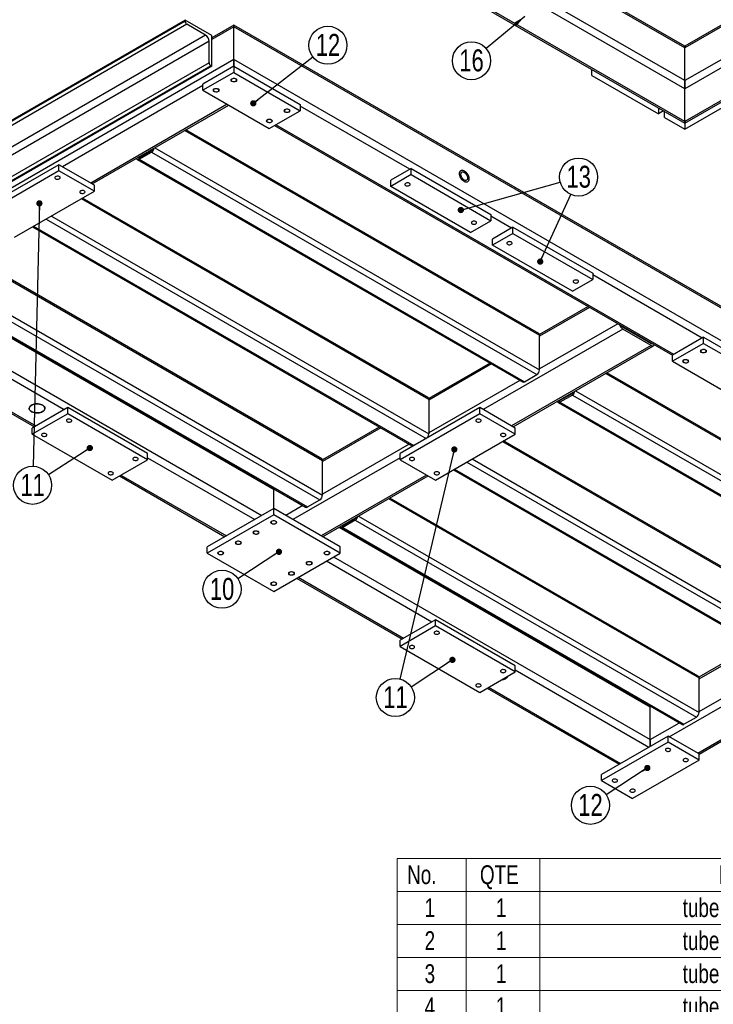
# Model space of a CAD drawing. Header units: millimetres. Extents: x 5 to 589, y 5 to 415.
# Tile 9 of 11: x 401 to 512, y 144 to 301. Entities that reach past the tile are written whole.
import ezdxf

# ---------------------------------------------------------------- set-up
doc = ezdxf.new("R2010")
doc.units = ezdxf.units.MM
doc.layers.add('NOTES', color=6, linetype='Continuous')
doc.layers.add('TRAIT-FINS', color=9, linetype='Continuous')
doc.layers.add('TRAIT-FORT', color=4, linetype='Continuous', lineweight=25)
doc.styles.add('SLDTEXTSTYLE0', font='TXT', dxfattribs={"width": 0.75})
doc.dimstyles.new('SLDDIMSTYLE2', dxfattribs={"dimtxt": 0.18, "dimasz": 1, "dimexe": 0, "dimexo": 0.0625, "dimgap": 0, "dimtad": 0, "dimtih": 1, "dimtoh": 1, "dimdec": 0, "dimrnd": 1e-09, "dimzin": 0, "dimdsep": 46, "dimtxsty": 'Standard', "dimblk1": 'DOT', "dimblk2": 'DOT', "dimsah": 1, "dimcen": 0.09, "dimadec": 0, "dimazin": 0, "dimtfac": 1, "dimtdec": 0, "dimtofl": 0, "dimtmove": 0, "dimatfit": 3, "dimldrblk": 'DOT', "dimfxl": 1, "dimfrac": 2, "dimtolj": 1, "dimtzin": 0, "dimarcsym": 0})
doc.dimstyles.new('SLDDIMSTYLE3', dxfattribs={"dimtxt": 0.18, "dimasz": 2, "dimexe": 0, "dimexo": 0.0625, "dimgap": 0, "dimtad": 0, "dimtih": 1, "dimtoh": 1, "dimdec": 0, "dimrnd": 1e-09, "dimzin": 0, "dimdsep": 46, "dimtxsty": 'Standard', "dimsah": 1, "dimcen": 0.09, "dimadec": 0, "dimazin": 0, "dimtfac": 2, "dimtdec": 0, "dimtofl": 0, "dimtmove": 0, "dimatfit": 3, "dimfxl": 1, "dimfrac": 2, "dimtolj": 1, "dimtzin": 0, "dimarcsym": 0})

# ---------------------------------------------------------------- blocks, each defined once
blk = doc.blocks.new('SW_TABLEANNOTATION_0')
at = {"color": 0, "linetype": 'Continuous', "lineweight": 18}
for p, q in [((0, 0), (0, -92.6)), ((122.75, 0), (0, 0)), ((11, 0), (11, -5.27)), ((22.78, 0), (22.78, -5.27)), ((104.98, 0), (104.98, -5.27)), ((122.75, -92.6), (122.75, 0)), ((0, -5.27), (122.75, -5.27)), ((11, -5.27), (11, -92.6)), ((22.78, -5.27), (22.78, -92.6)), ((104.98, -5.27), (104.98, -92.6)), ((0, -10.53), (122.75, -10.53)), ((0, -15.8), (122.75, -15.8)), ((0, -21.07), (122.75, -21.07)), ((0, -26.33), (122.75, -26.33)), ((0, -31.6), (122.75, -31.6)), ((0, -37.48), (122.75, -37.48)), ((0, -43.36), (122.75, -43.36)), ((0, -49.24), (122.75, -49.24)), ((0, -55.12), (122.75, -55.12)), ((0, -60.39), (122.75, -60.39)), ((0, -65.65), (122.75, -65.65)), ((0, -70.92), (122.75, -70.92)), ((0, -76.19), (122.75, -76.19)), ((0, -81.45), (122.75, -81.45)), ((0, -86.72), (122.75, -86.72)), ((0, -92.6), (122.75, -92.6))]:
    blk.add_line(p, q, dxfattribs=at)
at = {"color": 0, "linetype": 'Continuous', "lineweight": 18, "char_height": 3, "attachment_point": 1, "style": 'SLDTEXTSTYLE0'}
for s, insert in [('No.', (1.6, -1.08)), ('QTE', (13.22, -1.08)), ('DESCRIPTION', (51.33, -1.08)), ('LONG.', (107.43, -1.08)), ('tube carré 80x80x4', (45.59, -6.35)), ('1', (4.39, -6.35)), ('1', (15.78, -6.35)), ('1880', (109.43, -6.35)), ('2', (4.39, -11.61)), ('1', (15.78, -11.61)), ('tube carré 80x80x4', (45.59, -11.61)), ('1880', (109.43, -11.61)), ('3', (4.39, -16.88)), ('1', (15.78, -16.88)), ('tube carré 80x80x4', (45.59, -16.88)), ('940', (110.54, -16.88)), ('tube carré 80x80x4', (45.59, -22.15)), ('4', (4.39, -22.15)), ('1', (15.78, -22.15)), ('940', (110.54, -22.15)), ('5', (4.39, -27.41)), ('1', (15.78, -27.41)), ('tube carré 80x80x4', (45.59, -27.41)), ('780', (110.54, -27.41)), ('6', (4.39, -32.61)), ('3', (15.78, -32.61)), ('Tube rectangulaire 80X40X3', (36.97, -32.61)), ('870', (110.54, -32.61)), ('7', (4.39, -38.49)), ('3', (15.78, -38.49)), ('Tube rectangulaire 80X40X3', (36.97, -38.49)), ('770', (110.54, -38.49)), ('Cornière ailes égales  60X60X6', (34.59, -44.37)), ('8', (4.39, -44.37)), ('1', (15.78, -44.37)), ('1800', (109.43, -44.37)), ('9', (4.39, -50.25)), ('1', (15.78, -50.25)), ('Cornière ailes égales  60X60X6', (34.59, -50.25)), ('850', (110.54, -50.25)), ('10', (3.29, -56.2)), ('2', (15.78, -56.2)), ('Platine 150X150x12 Detail A', (37.51, -56.2)), ('Platine 180X80x12 Detail B', (38.95, -61.46)), ('11', (3.29, -61.46)), ('4', (15.78, -61.46)), ('12', (3.29, -66.73)), ('4', (15.78, -66.73)), ('Platine 150x70x12 Detail C', (38.74, -66.73)), ('13', (3.29, -72)), ('4', (15.78, -72)), ('Platine 180x46x12 Detail D', (38.87, -72)), ('Platine 85x46x12 Detail E', (40.4, -77.27)), ('14', (3.29, -77.27)), ('1', (15.78, -77.27)), ('15', (3.29, -82.53)), ('6', (15.78, -82.53)), ('Douille soudée M10 Detail F', (37.22, -82.53)), ('16', (3.29, -87.73)), ('4', (15.78, -87.73)), ('Tube 15x21 Lg:80', (47.6, -87.73))]:
    blk.add_mtext(s, dxfattribs=dict(at, insert=insert))
blk = doc.blocks.new('SW_NOTE_12')
at = {"layer": 'NOTES', "color": 0}
blk.add_circle((-2.34, -1.95), 3.04, dxfattribs=at)
at = {"layer": 'NOTES', "color": 0, "insert": (-2.33, -0.14), "char_height": 3.5, "attachment_point": 2, "style": 'SLDTEXTSTYLE0'}
blk.add_mtext('16', dxfattribs=at)
blk = doc.blocks.new('SW_NOTE_19')
at = {"layer": 'NOTES', "color": 0}
blk.add_circle((-2.55, -1.66), 3.04, dxfattribs=at)
at = {"layer": 'NOTES', "color": 0, "insert": (-2.54, 0.15), "char_height": 3.5, "attachment_point": 2, "style": 'SLDTEXTSTYLE0'}
blk.add_mtext('11', dxfattribs=at)
blk = doc.blocks.new('_Dot')
at = {"color": 0, "linetype": 'ByBlock', "lineweight": -2}
blk.add_line((-0.5, 0), (-1, 0), dxfattribs=at)
at = {"color": 0, "linetype": 'ByBlock', "const_width": 0.5}
blk.add_lwpolyline([(-0.25, 0, 1), (0.25, 0, 1)], format="xyb", close=True, dxfattribs=at)
blk = doc.blocks.new('SW_NOTE_20')
at = {"layer": 'NOTES', "color": 0}
blk.add_circle((-2.54, -1.67), 3.04, dxfattribs=at)
at = {"layer": 'NOTES', "color": 0, "insert": (-2.53, 0.14), "char_height": 3.5, "attachment_point": 2, "style": 'SLDTEXTSTYLE0'}
blk.add_mtext('10', dxfattribs=at)
blk = doc.blocks.new('SW_NOTE_21')
at = {"layer": 'NOTES', "color": 0}
blk.add_circle((-2.54, -1.67), 3.04, dxfattribs=at)
at = {"layer": 'NOTES', "color": 0, "insert": (-2.53, 0.14), "char_height": 3.5, "attachment_point": 2, "style": 'SLDTEXTSTYLE0'}
blk.add_mtext('11', dxfattribs=at)
blk = doc.blocks.new('SW_NOTE_22')
at = {"layer": 'NOTES', "color": 0}
blk.add_circle((-2.54, -1.67), 3.04, dxfattribs=at)
at = {"layer": 'NOTES', "color": 0, "insert": (-2.53, 0.14), "char_height": 3.5, "attachment_point": 2, "style": 'SLDTEXTSTYLE0'}
blk.add_mtext('12', dxfattribs=at)
blk = doc.blocks.new('SW_NOTE_26')
at = {"layer": 'NOTES', "color": 0}
blk.add_circle((1.26, 2.77), 3.04, dxfattribs=at)
at = {"layer": 'NOTES', "color": 0, "insert": (1.27, 4.58), "char_height": 3.5, "attachment_point": 2, "style": 'SLDTEXTSTYLE0'}
blk.add_mtext('13', dxfattribs=at)
blk = doc.blocks.new('SW_NOTE_27')
at = {"layer": 'NOTES', "color": 0}
blk.add_circle((2.4, 1.87), 3.04, dxfattribs=at)
at = {"layer": 'NOTES', "color": 0, "insert": (2.41, 3.68), "char_height": 3.5, "attachment_point": 2, "style": 'SLDTEXTSTYLE0'}
blk.add_mtext('12', dxfattribs=at)

msp = doc.modelspace()

# ---------------------------------------------------------------- linework, layer by layer
at = {"layer": 'TRAIT-FINS', "lineweight": 18, "flags": 128}
for points in [[(434.84, 291.03), (434.73, 291.12), (434.69, 291.24), (434.73, 291.35), (434.84, 291.44), (435, 291.5), (435.19, 291.52), (435.39, 291.5), (435.55, 291.44), (435.66, 291.35), (435.69, 291.24), (435.66, 291.12), (435.55, 291.03), (435.39, 290.97), (435.19, 290.95), (435, 290.97), (434.84, 291.03)], [(432.01, 289.4), (431.9, 289.49), (431.87, 289.6), (431.9, 289.71), (432.01, 289.81), (432.17, 289.87), (432.37, 289.89), (432.56, 289.87), (432.72, 289.81), (432.83, 289.71), (432.87, 289.6), (432.83, 289.49), (432.72, 289.4), (432.56, 289.34), (432.37, 289.31), (432.17, 289.34), (432.01, 289.4)], [(443.33, 286.13), (443.22, 286.23), (443.18, 286.34), (443.22, 286.45), (443.33, 286.54), (443.49, 286.6), (443.68, 286.63), (443.87, 286.6), (444.03, 286.54), (444.14, 286.45), (444.18, 286.34), (444.14, 286.23), (444.03, 286.13), (443.87, 286.07), (443.68, 286.05), (443.49, 286.07), (443.33, 286.13)], [(440.5, 284.5), (440.39, 284.59), (440.35, 284.7), (440.39, 284.81), (440.5, 284.91), (440.66, 284.97), (440.85, 284.99), (441.04, 284.97), (441.2, 284.91), (441.31, 284.81), (441.35, 284.7), (441.31, 284.59), (441.2, 284.5), (441.04, 284.44), (440.85, 284.42), (440.66, 284.44), (440.5, 284.5)], [(509.79, 247.76), (509.69, 247.86), (509.65, 247.97), (509.69, 248.08), (509.79, 248.17), (509.96, 248.23), (510.15, 248.25), (510.34, 248.23), (510.5, 248.17), (510.61, 248.08), (510.65, 247.97), (510.61, 247.86), (510.5, 247.76), (510.34, 247.7), (510.15, 247.68), (509.96, 247.7), (509.79, 247.76)], [(506.97, 246.13), (506.86, 246.22), (506.82, 246.33), (506.86, 246.44), (506.97, 246.54), (507.13, 246.6), (507.32, 246.62), (507.51, 246.6), (507.67, 246.54), (507.78, 246.44), (507.82, 246.33), (507.78, 246.22), (507.67, 246.13), (507.51, 246.07), (507.32, 246.04), (507.13, 246.07), (506.97, 246.13)], [(441.2, 220.41), (441.1, 220.51), (441.06, 220.62), (441.1, 220.73), (441.2, 220.82), (441.37, 220.88), (441.56, 220.9), (441.75, 220.88), (441.91, 220.82), (442.02, 220.73), (442.06, 220.62), (442.02, 220.51), (441.91, 220.41), (441.75, 220.35), (441.56, 220.33), (441.37, 220.35), (441.2, 220.41)], [(438.38, 218.78), (438.27, 218.87), (438.23, 218.98), (438.27, 219.09), (438.38, 219.19), (438.54, 219.25), (438.73, 219.27), (438.92, 219.25), (439.08, 219.19), (439.19, 219.09), (439.23, 218.98), (439.19, 218.87), (439.08, 218.78), (438.92, 218.72), (438.73, 218.69), (438.54, 218.72), (438.38, 218.78)], [(435.55, 217.15), (435.44, 217.24), (435.4, 217.35), (435.44, 217.46), (435.55, 217.55), (435.71, 217.62), (435.9, 217.64), (436.09, 217.62), (436.26, 217.55), (436.36, 217.46), (436.4, 217.35), (436.36, 217.24), (436.26, 217.15), (436.09, 217.08), (435.9, 217.06), (435.71, 217.08), (435.55, 217.15)], [(432.72, 215.51), (432.61, 215.61), (432.57, 215.72), (432.61, 215.83), (432.72, 215.92), (432.88, 215.98), (433.07, 216.01), (433.26, 215.98), (433.43, 215.92), (433.54, 215.83), (433.57, 215.72), (433.54, 215.61), (433.43, 215.51), (433.26, 215.45), (433.07, 215.43), (432.88, 215.45), (432.72, 215.51)], [(449.69, 215.51), (449.58, 215.61), (449.54, 215.72), (449.58, 215.83), (449.69, 215.92), (449.85, 215.98), (450.04, 216.01), (450.24, 215.98), (450.4, 215.92), (450.51, 215.83), (450.54, 215.72), (450.51, 215.61), (450.4, 215.51), (450.24, 215.45), (450.04, 215.43), (449.85, 215.45), (449.69, 215.51)], [(446.86, 213.88), (446.75, 213.97), (446.72, 214.08), (446.75, 214.2), (446.86, 214.29), (447.02, 214.35), (447.22, 214.37), (447.41, 214.35), (447.57, 214.29), (447.68, 214.2), (447.72, 214.08), (447.68, 213.97), (447.57, 213.88), (447.41, 213.82), (447.22, 213.8), (447.02, 213.82), (446.86, 213.88)], [(444.03, 212.25), (443.92, 212.34), (443.89, 212.45), (443.92, 212.56), (444.03, 212.66), (444.2, 212.72), (444.39, 212.74), (444.58, 212.72), (444.74, 212.66), (444.85, 212.56), (444.89, 212.45), (444.85, 212.34), (444.74, 212.25), (444.58, 212.19), (444.39, 212.16), (444.2, 212.19), (444.03, 212.25)], [(441.2, 210.61), (441.1, 210.71), (441.06, 210.82), (441.1, 210.93), (441.2, 211.02), (441.37, 211.09), (441.56, 211.11), (441.75, 211.09), (441.91, 211.02), (442.02, 210.93), (442.06, 210.82), (442.02, 210.71), (441.91, 210.61), (441.75, 210.55), (441.56, 210.53), (441.37, 210.55), (441.2, 210.61)]]:
    msp.add_lwpolyline(points, dxfattribs=at)
at = {"layer": 'TRAIT-FORT', "lineweight": 25}
for p, q in [((507.19, 289.83), (374.26, 366.58)), ((507.19, 291.14), (375.39, 367.23)), ((507.19, 296.36), (384.44, 367.23)), ((507.19, 296.64), (385.24, 367.04)), ((507.19, 284.61), (374.26, 361.35)), ((374.59, 360.89), (507.19, 284.34)), ((572.53, 328.86), (507.19, 291.14)), ((563.48, 328.86), (507.19, 296.36)), ((562.68, 328.67), (507.19, 296.64)), ((573.66, 328.2), (507.19, 289.83)), ((573.66, 322.98), (507.19, 284.61)), ((507.19, 284.34), (573.33, 322.52)), ((427.42, 300.79), (367.31, 266.09)), ((427.42, 300.63), (367.31, 265.93)), ((427.42, 300.63), (427.42, 300.79)), ((431.66, 298.34), (427.42, 300.79)), ((427.7, 300.14), (367.6, 265.44)), ((430.67, 298.42), (427.7, 300.14)), ((435.19, 300), (431.66, 297.96)), ((435.19, 299.73), (431.66, 297.69)), ((567.8, 223.45), (435.19, 300)), ((435.19, 299.73), (435.19, 300)), ((435.19, 300), (435.19, 299.73)), ((568.13, 222.98), (435.19, 299.73)), ((435.19, 294.5), (435.19, 299.73)), ((430.67, 298.42), (370.56, 263.72)), ((431.23, 297.44), (371.13, 262.74)), ((431.23, 294.01), (431.23, 297.44)), ((431.66, 293.44), (431.66, 298.34)), ((507.19, 296.36), (507.19, 296.64)), ((507.19, 296.64), (507.19, 296.36)), ((507.19, 291.14), (507.19, 296.36)), ((431.23, 294.01), (374.74, 261.4)), ((435.19, 294.5), (376.29, 260.5)), ((568.13, 217.76), (435.19, 294.5)), ((435.19, 293.44), (435.19, 294.5)), ((435.19, 294.5), (435.19, 293.44)), ((431.52, 293.52), (375.3, 261.07)), ((431.66, 293.44), (375.44, 260.99)), ((435.19, 293.44), (430.24, 290.58)), ((435.19, 292.46), (430.24, 289.6)), ((431.66, 293.44), (431.52, 293.52)), ((435.19, 293.44), (435.19, 292.46)), ((435.19, 293.44), (445.8, 287.32)), ((435.19, 292.46), (445.8, 286.34)), ((492.35, 291.95), (492.35, 292.91)), ((492.35, 291.95), (502.95, 285.83)), ((507.19, 289.83), (507.19, 291.14)), ((507.19, 291.14), (507.19, 289.83)), ((430.24, 290.34), (407.83, 277.4)), ((430.24, 289.6), (430.24, 290.58)), ((430.24, 289.6), (440.85, 283.48)), ((507.19, 284.61), (507.19, 289.83)), ((434.13, 287.36), (412.35, 274.78)), ((412.59, 274.65), (434.37, 287.22)), ((440.85, 283.48), (445.8, 286.34)), ((445.8, 287.32), (445.8, 286.34)), ((463.27, 276.99), (445.8, 287.07)), ((502.95, 286.79), (502.95, 285.83)), ((503.78, 286.31), (502.95, 285.83)), ((503.94, 285.26), (503.94, 286.21)), ((507.19, 283.38), (513.2, 286.85)), ((503.94, 285.26), (507.19, 283.38)), ((507.19, 284.34), (507.19, 284.61)), ((507.19, 284.61), (507.19, 284.34)), ((427.37, 283.18), (483.98, 250.5)), ((483.86, 250.77), (427.54, 283.28)), ((441.68, 283.96), (505.2, 247.29)), ((505.41, 247.44), (441.91, 284.09)), ((507.19, 284.34), (507.19, 283.38)), ((420.06, 278.83), (422.04, 279.97)), ((422.56, 280.41), (483.98, 244.95)), ((419.76, 278.55), (481.28, 243.04)), ((419.94, 278.89), (420.06, 278.83)), ((420.06, 278.58), (422.04, 279.72)), ((420.06, 278.58), (481.58, 243.07)), ((422.04, 279.72), (483.56, 244.21)), ((407.26, 277.72), (394.54, 270.38)), ((407.26, 276.74), (394.54, 269.4)), ((407.26, 276.74), (407.26, 277.72)), ((412.92, 274.46), (407.26, 277.72)), ((412.92, 273.48), (407.26, 276.74)), ((463.48, 277.11), (460.23, 275.23)), ((463.48, 276.13), (463.48, 277.11)), ((463.48, 277.11), (476.21, 269.76)), ((463.48, 276.13), (460.23, 274.25)), ((460.23, 274.25), (460.23, 275.23)), ((463.48, 276.13), (476.21, 268.78)), ((412.92, 273.48), (412.92, 274.46)), ((472.95, 266.91), (460.23, 274.25)), ((400.19, 266.13), (412.92, 273.48)), ((410.87, 272.3), (466.31, 240.29)), ((466.18, 240.57), (411.05, 272.4)), ((405.21, 269.03), (465.88, 234.01)), ((406.06, 269.52), (466.31, 234.74)), ((476.21, 269.76), (476.21, 268.78)), ((479.53, 267.6), (476.21, 269.52)), ((403.06, 267.78), (463.6, 232.83)), ((403.23, 267.89), (463.9, 232.86)), ((472.95, 266.91), (476.21, 268.78)), ((479.74, 267.72), (476.49, 265.85)), ((479.74, 266.74), (479.74, 267.72)), ((479.74, 267.72), (492.47, 260.38)), ((479.74, 266.74), (476.49, 264.87)), ((476.49, 264.87), (476.49, 265.85)), ((479.74, 266.74), (492.47, 259.4)), ((489.22, 257.52), (476.49, 264.87)), ((392.72, 263.18), (449.34, 230.5)), ((449.21, 230.77), (392.9, 263.28)), ((387.39, 259.72), (448.91, 224.21)), ((387.91, 260.4), (449.34, 224.94)), ((489.22, 257.52), (492.47, 259.4)), ((492.47, 260.38), (492.47, 259.4)), ((509.94, 250.05), (492.47, 260.13)), ((384.8, 258.61), (441.56, 225.84)), ((385.11, 258.55), (446.63, 223.04)), ((385.41, 258.58), (446.93, 223.07)), ((491.72, 255.07), (483.97, 250.6)), ((491.95, 254.93), (483.98, 250.33)), ((382.8, 253.23), (408.11, 238.62)), ((383.93, 253.88), (439.65, 221.72)), ((496.48, 252.32), (483.98, 245.11)), ((497.33, 251.83), (497.28, 251.8)), ((497.28, 251.8), (501.8, 249.19)), ((378.04, 250.48), (403.35, 235.87)), ((378.27, 250.62), (403.59, 236.01)), ((497.28, 251.48), (475, 238.62)), ((483.98, 244.95), (483.98, 250.5)), ((501.8, 248.86), (497.28, 251.48)), ((510.15, 250.17), (505.2, 247.31)), ((510.15, 249.19), (510.15, 250.17)), ((510.15, 250.17), (520.75, 244.05)), ((501.8, 248.86), (479.53, 236.01)), ((479.76, 235.87), (502.2, 248.82)), ((501.85, 249.22), (501.8, 249.19)), ((510.15, 249.19), (505.2, 246.33)), ((510.15, 249.19), (520.75, 243.07)), ((505.2, 246.33), (505.2, 247.31)), ((476.08, 246.04), (466.3, 240.39)), ((476.31, 245.91), (466.31, 240.13)), ((505.2, 246.33), (515.8, 240.21)), ((481.58, 243.07), (483.56, 244.21)), ((494.54, 244.4), (544.09, 215.8)), ((543.96, 216.07), (494.72, 244.5)), ((480.84, 243.29), (466.31, 234.9)), ((489.22, 241.19), (487.24, 240.05)), ((489.22, 240.94), (487.24, 239.8)), ((489.22, 240.94), (543.66, 209.51)), ((489.73, 241.63), (544.09, 210.25)), ((466.31, 240.29), (466.31, 234.74)), ((486.94, 239.77), (541.38, 208.34)), ((487.12, 240.12), (487.24, 240.05)), ((487.24, 239.8), (541.68, 208.37)), ((408.68, 238.94), (403.02, 235.68)), ((408.68, 237.96), (403.02, 234.7)), ((408.68, 237.96), (408.68, 238.94)), ((421.41, 231.6), (408.68, 238.94)), ((421.41, 230.62), (408.68, 237.96)), ((474.44, 238.94), (461.71, 231.6)), ((474.44, 237.96), (461.71, 230.62)), ((474.44, 237.96), (474.44, 238.94)), ((480.1, 235.68), (474.44, 238.94)), ((480.1, 234.7), (474.44, 237.96)), ((458.4, 235.84), (449.33, 230.6)), ((403.02, 234.7), (403.02, 235.68)), ((403.02, 234.7), (415.75, 227.35)), ((458.64, 235.7), (449.34, 230.33)), ((467.37, 227.35), (480.1, 234.7)), ((480.1, 234.7), (480.1, 235.68)), ((463.16, 233.09), (449.34, 225.11)), ((465.88, 234.01), (463.9, 232.86)), ((478.05, 233.52), (526.41, 205.6)), ((526.29, 205.87), (478.22, 233.62)), ((421.41, 230.62), (421.41, 231.6)), ((461.71, 230.62), (461.71, 231.6)), ((415.75, 227.35), (421.41, 230.62)), ((421.41, 230.94), (438.52, 221.07)), ((461.71, 230.94), (444.6, 221.07)), ((449.34, 224.94), (449.34, 230.5)), ((461.71, 230.62), (467.37, 227.35)), ((472.39, 230.25), (525.99, 199.31)), ((473.24, 230.74), (526.41, 200.04)), ((416.93, 228.03), (433.76, 218.32)), ((417.16, 228.17), (433.99, 218.45)), ((465.95, 228.17), (449.12, 218.45)), ((449.36, 218.32), (466.19, 228.03)), ((470.23, 229.01), (523.71, 198.14)), ((470.41, 229.11), (524.01, 198.16)), ((441.56, 225.84), (441.57, 225.96)), ((441.66, 225.9), (441.56, 225.84)), ((441.56, 222.82), (441.56, 225.84)), ((446.19, 223.29), (443.47, 221.72)), ((446.93, 223.07), (448.91, 224.21)), ((459.9, 224.4), (509.44, 195.8)), ((509.32, 196.07), (460.07, 224.5)), ((441.56, 222.82), (430.95, 216.7)), ((441.56, 221.84), (430.95, 215.72)), ((441.56, 221.84), (441.56, 222.82)), ((452.17, 216.7), (441.56, 222.82)), ((452.17, 215.72), (441.56, 221.84)), ((452.47, 220.11), (452.59, 220.04)), ((454.57, 221.19), (452.59, 220.04)), ((454.57, 220.94), (452.59, 219.8)), ((454.57, 220.94), (509.02, 189.51)), ((455.09, 221.62), (509.44, 190.25)), ((451.98, 219.83), (501.66, 191.14)), ((452.29, 219.77), (506.74, 188.34)), ((452.59, 219.8), (507.04, 188.37)), ((430.95, 215.72), (430.95, 216.7)), ((430.95, 215.72), (441.56, 209.59)), ((441.56, 209.59), (452.17, 215.72)), ((452.17, 215.72), (452.17, 216.7)), ((504.7, 186.37), (556.89, 216.49)), ((449.97, 214.45), (466.8, 204.74)), ((451.1, 215.11), (501.66, 185.92)), ((445.21, 211.7), (462.04, 201.99)), ((445.45, 211.84), (462.28, 202.12)), ((467.37, 205.06), (461.71, 201.8)), ((467.37, 204.08), (467.37, 205.06)), ((480.1, 197.72), (467.37, 205.06)), ((467.37, 204.08), (461.71, 200.82)), ((480.1, 196.74), (467.37, 204.08)), ((461.71, 200.82), (461.71, 201.8)), ((461.71, 200.82), (474.44, 193.47)), ((518.5, 201.14), (509.43, 195.9)), ((509.44, 195.63), (518.74, 201)), ((509.44, 190.41), (523.27, 198.39)), ((474.44, 193.47), (480.1, 196.74)), ((480.1, 196.74), (480.1, 197.72)), ((480.1, 197.06), (501.45, 184.73)), ((509.44, 190.25), (509.44, 195.8)), ((475.62, 194.15), (496.69, 181.99)), ((475.85, 194.29), (496.92, 182.12)), ((509.23, 183.76), (526.06, 193.47)), ((509.44, 183.61), (526.29, 193.34)), ((501.66, 191.14), (501.66, 191.27)), ((501.66, 191.27), (501.66, 191.14)), ((501.66, 191.14), (501.77, 191.21)), ((501.66, 185.92), (501.66, 191.14)), ((507.04, 188.37), (509.02, 189.51)), ((501.66, 185.92), (506.3, 188.59)), ((504.49, 186.49), (493.88, 180.37)), ((504.49, 185.51), (493.88, 179.39)), ((501.66, 184.86), (501.66, 185.92)), ((501.66, 185.92), (501.66, 184.86)), ((504.49, 185.51), (504.49, 186.49)), ((509.44, 183.63), (504.49, 186.49)), ((509.44, 182.65), (504.49, 185.51)), ((509.44, 182.65), (498.83, 176.53)), ((509.44, 182.65), (509.44, 183.63)), ((493.88, 179.39), (493.88, 180.37)), ((493.88, 179.39), (498.83, 176.53))]:
    msp.add_line(p, q, dxfattribs=at)
at = {"layer": 'TRAIT-FORT', "lineweight": 25, "flags": 128}
for points in [[(434.89, 291.06), (435, 291.02), (435.12, 290.99), (435.24, 290.99), (435.36, 291.01), (435.47, 291.05), (435.55, 291.1), (435.6, 291.17), (435.62, 291.24), (435.6, 291.32), (435.54, 291.38), (435.45, 291.43), (435.33, 291.47), (435.21, 291.48), (435.08, 291.47), (434.97, 291.44), (434.87, 291.4), (434.8, 291.33), (434.77, 291.26), (434.78, 291.19), (434.82, 291.12), (434.89, 291.06)], [(432.07, 289.43), (432.17, 289.39), (432.29, 289.36), (432.41, 289.36), (432.54, 289.38), (432.64, 289.42), (432.73, 289.47), (432.78, 289.54), (432.79, 289.61), (432.77, 289.68), (432.71, 289.75), (432.62, 289.8), (432.51, 289.83), (432.38, 289.85), (432.26, 289.84), (432.14, 289.81), (432.04, 289.76), (431.98, 289.7), (431.94, 289.63), (431.95, 289.56), (431.99, 289.49), (432.07, 289.43)], [(443.38, 286.16), (443.48, 286.12), (443.6, 286.1), (443.73, 286.09), (443.85, 286.11), (443.96, 286.15), (444.04, 286.21), (444.09, 286.27), (444.1, 286.35), (444.08, 286.42), (444.02, 286.48), (443.93, 286.53), (443.82, 286.57), (443.7, 286.58), (443.57, 286.57), (443.45, 286.54), (443.36, 286.5), (443.29, 286.43), (443.26, 286.36), (443.26, 286.29), (443.3, 286.22), (443.38, 286.16)], [(440.55, 284.53), (440.65, 284.49), (440.77, 284.46), (440.9, 284.46), (441.02, 284.48), (441.13, 284.52), (441.21, 284.57), (441.26, 284.64), (441.28, 284.71), (441.25, 284.78), (441.19, 284.85), (441.1, 284.9), (440.99, 284.94), (440.87, 284.95), (440.74, 284.94), (440.63, 284.91), (440.53, 284.86), (440.46, 284.8), (440.43, 284.73), (440.43, 284.66), (440.48, 284.59), (440.55, 284.53)], [(419.65, 278.72), (419.67, 278.66), (419.71, 278.6), (419.76, 278.55), (419.83, 278.53), (419.9, 278.52), (419.98, 278.54), (420.06, 278.58)], [(471.22, 276.32), (471.23, 276.47), (471.27, 276.6), (471.33, 276.7), (471.42, 276.78), (471.52, 276.83), (471.63, 276.85), (471.76, 276.83), (471.9, 276.78), (472.03, 276.7), (472.17, 276.59), (472.29, 276.46), (472.41, 276.31), (472.51, 276.15), (472.6, 275.97), (472.66, 275.8), (472.69, 275.62), (472.71, 275.46), (472.69, 275.31), (472.66, 275.18), (472.6, 275.07), (472.51, 274.99), (472.41, 274.94), (472.29, 274.93), (472.17, 274.95), (472.03, 274.99), (471.9, 275.07), (471.76, 275.18), (471.63, 275.31), (471.52, 275.46), (471.42, 275.63), (471.33, 275.8), (471.27, 275.98), (471.23, 276.15), (471.22, 276.32)], [(471.96, 276.74), (472.1, 276.65), (472.23, 276.53), (472.35, 276.39), (472.46, 276.23), (472.56, 276.06), (472.63, 275.89), (472.68, 275.71), (472.7, 275.54), (472.7, 275.38), (472.68, 275.24), (472.63, 275.12), (472.56, 275.03), (472.46, 274.97), (472.35, 274.93), (472.23, 274.93), (472.1, 274.97), (471.96, 275.03), (471.83, 275.12), (471.7, 275.24), (471.57, 275.38), (471.46, 275.54), (471.37, 275.71), (471.3, 275.89), (471.25, 276.06), (471.22, 276.24), (471.22, 276.39), (471.25, 276.53), (471.3, 276.65), (471.37, 276.75), (471.46, 276.81), (471.57, 276.84), (471.7, 276.84), (471.83, 276.81), (471.96, 276.74)], [(406.75, 275.82), (406.68, 275.76), (406.63, 275.69), (406.63, 275.61), (406.66, 275.54), (406.73, 275.48), (406.83, 275.43), (406.94, 275.4), (407.07, 275.4), (407.19, 275.41), (407.3, 275.44), (407.39, 275.5), (407.45, 275.56), (407.48, 275.63), (407.46, 275.71), (407.41, 275.77), (407.33, 275.83), (407.22, 275.87), (407.1, 275.89), (406.97, 275.88), (406.85, 275.86), (406.75, 275.82)], [(471.96, 276.5), (472.08, 276.42), (472.19, 276.31), (472.28, 276.19), (472.37, 276.05), (472.43, 275.9), (472.48, 275.76), (472.49, 275.61), (472.49, 275.49), (472.46, 275.38), (472.4, 275.29), (472.33, 275.23), (472.24, 275.2), (472.13, 275.21), (472.02, 275.25), (471.91, 275.31), (471.79, 275.4), (471.69, 275.52), (471.6, 275.65), (471.53, 275.8), (471.47, 275.95), (471.44, 276.09), (471.43, 276.23), (471.45, 276.35), (471.5, 276.44), (471.56, 276.52), (471.64, 276.56), (471.74, 276.57), (471.85, 276.55), (471.96, 276.5)], [(410.71, 273.53), (410.64, 273.47), (410.59, 273.4), (410.59, 273.33), (410.62, 273.26), (410.69, 273.2), (410.79, 273.15), (410.9, 273.12), (411.03, 273.11), (411.15, 273.12), (411.26, 273.16), (411.35, 273.21), (411.41, 273.27), (411.44, 273.35), (411.42, 273.42), (411.37, 273.49), (411.29, 273.54), (411.18, 273.58), (411.06, 273.6), (410.93, 273.6), (410.81, 273.57), (410.71, 273.53)], [(462.61, 274.41), (462.71, 274.36), (462.83, 274.34), (462.96, 274.34), (463.08, 274.36), (463.19, 274.39), (463.27, 274.45), (463.32, 274.52), (463.34, 274.59), (463.31, 274.66), (463.25, 274.73), (463.17, 274.78), (463.05, 274.81), (462.93, 274.83), (462.8, 274.82), (462.69, 274.79), (462.59, 274.74), (462.52, 274.68), (462.49, 274.61), (462.5, 274.53), (462.54, 274.47), (462.61, 274.41)], [(473.22, 268.28), (473.32, 268.24), (473.44, 268.22), (473.57, 268.21), (473.69, 268.23), (473.8, 268.27), (473.88, 268.33), (473.93, 268.39), (473.94, 268.47), (473.92, 268.54), (473.86, 268.6), (473.77, 268.65), (473.66, 268.69), (473.54, 268.7), (473.41, 268.69), (473.29, 268.67), (473.2, 268.62), (473.13, 268.56), (473.1, 268.48), (473.1, 268.41), (473.14, 268.34), (473.22, 268.28)], [(478.88, 265.02), (478.98, 264.97), (479.1, 264.95), (479.22, 264.95), (479.35, 264.97), (479.45, 265.01), (479.54, 265.06), (479.59, 265.13), (479.6, 265.2), (479.58, 265.27), (479.52, 265.34), (479.43, 265.39), (479.32, 265.42), (479.19, 265.44), (479.07, 265.43), (478.95, 265.4), (478.85, 265.35), (478.79, 265.29), (478.75, 265.22), (478.76, 265.15), (478.8, 265.08), (478.88, 265.02)], [(489.48, 258.9), (489.58, 258.85), (489.7, 258.83), (489.83, 258.82), (489.95, 258.84), (490.06, 258.88), (490.14, 258.94), (490.19, 259.01), (490.21, 259.08), (490.18, 259.15), (490.13, 259.21), (490.04, 259.27), (489.92, 259.3), (489.8, 259.31), (489.67, 259.31), (489.56, 259.28), (489.46, 259.23), (489.39, 259.17), (489.36, 259.1), (489.37, 259.02), (489.41, 258.95), (489.48, 258.9)], [(509.85, 247.79), (509.95, 247.75), (510.07, 247.72), (510.2, 247.72), (510.32, 247.74), (510.42, 247.78), (510.51, 247.83), (510.56, 247.9), (510.57, 247.97), (510.55, 248.05), (510.49, 248.11), (510.4, 248.16), (510.29, 248.2), (510.16, 248.21), (510.04, 248.2), (509.92, 248.17), (509.83, 248.13), (509.76, 248.06), (509.73, 247.99), (509.73, 247.92), (509.77, 247.85), (509.85, 247.79)], [(507.02, 246.16), (507.12, 246.12), (507.24, 246.09), (507.37, 246.09), (507.49, 246.11), (507.6, 246.15), (507.68, 246.2), (507.73, 246.27), (507.74, 246.34), (507.72, 246.41), (507.66, 246.48), (507.57, 246.53), (507.46, 246.56), (507.34, 246.58), (507.21, 246.57), (507.09, 246.54), (507, 246.49), (506.93, 246.43), (506.9, 246.36), (506.9, 246.29), (506.94, 246.22), (507.02, 246.16)], [(404.66, 238.3), (404.5, 238.22), (404.32, 238.16), (404.12, 238.12), (403.91, 238.09), (403.7, 238.09), (403.49, 238.11), (403.29, 238.15), (403.1, 238.2), (402.93, 238.28), (402.79, 238.37), (402.68, 238.47), (402.59, 238.59), (402.54, 238.7), (402.53, 238.83), (402.55, 238.95), (402.61, 239.07), (402.7, 239.18), (402.82, 239.28), (402.97, 239.36), (403.15, 239.43), (403.34, 239.49), (403.54, 239.52), (403.75, 239.53), (403.96, 239.52), (404.17, 239.5), (404.37, 239.45), (404.54, 239.38), (404.7, 239.3), (404.83, 239.2), (404.93, 239.09), (405, 238.98), (405.03, 238.86), (405.02, 238.73), (404.98, 238.61), (404.91, 238.5), (404.8, 238.39), (404.66, 238.3)], [(404.66, 238.3), (404.8, 238.39), (404.91, 238.5), (404.98, 238.61), (405.02, 238.73), (405.03, 238.86), (405, 238.98), (404.93, 239.09), (404.83, 239.2), (404.7, 239.3), (404.54, 239.38), (404.37, 239.45), (404.17, 239.5), (403.96, 239.52), (403.75, 239.53), (403.54, 239.52), (403.34, 239.49), (403.15, 239.43), (402.97, 239.36), (402.82, 239.28), (402.7, 239.18), (402.61, 239.07), (402.55, 238.95), (402.53, 238.83), (402.54, 238.7), (402.59, 238.59), (402.68, 238.47), (402.79, 238.37), (402.93, 238.28), (403.1, 238.2), (403.29, 238.15), (403.49, 238.11), (403.7, 238.09), (403.91, 238.09), (404.12, 238.12), (404.32, 238.16), (404.5, 238.22), (404.66, 238.3)], [(487.24, 239.8), (487.15, 239.76), (487.08, 239.75), (487, 239.75), (486.94, 239.77), (486.88, 239.82), (486.85, 239.88), (486.82, 239.95)], [(408.59, 236.69), (408.69, 236.65), (408.81, 236.62), (408.94, 236.62), (409.06, 236.64), (409.17, 236.68), (409.25, 236.73), (409.3, 236.8), (409.31, 236.87), (409.29, 236.94), (409.23, 237.01), (409.14, 237.06), (409.03, 237.09), (408.91, 237.11), (408.78, 237.1), (408.66, 237.07), (408.57, 237.02), (408.5, 236.96), (408.47, 236.89), (408.47, 236.82), (408.51, 236.75), (408.59, 236.69)], [(473.93, 237.04), (473.85, 236.98), (473.81, 236.91), (473.8, 236.83), (473.84, 236.76), (473.9, 236.7), (474, 236.65), (474.12, 236.63), (474.24, 236.62), (474.37, 236.63), (474.48, 236.66), (474.57, 236.72), (474.63, 236.78), (474.65, 236.85), (474.64, 236.93), (474.59, 236.99), (474.5, 237.05), (474.4, 237.09), (474.27, 237.11), (474.15, 237.1), (474.03, 237.08), (473.93, 237.04)], [(404.63, 234.4), (404.73, 234.36), (404.85, 234.34), (404.98, 234.33), (405.1, 234.35), (405.21, 234.39), (405.29, 234.45), (405.34, 234.51), (405.35, 234.59), (405.33, 234.66), (405.27, 234.72), (405.18, 234.77), (405.07, 234.81), (404.95, 234.82), (404.82, 234.81), (404.7, 234.78), (404.61, 234.74), (404.54, 234.67), (404.51, 234.6), (404.51, 234.53), (404.55, 234.46), (404.63, 234.4)], [(477.89, 234.75), (477.81, 234.69), (477.77, 234.62), (477.76, 234.55), (477.8, 234.48), (477.86, 234.42), (477.96, 234.37), (478.08, 234.34), (478.2, 234.33), (478.33, 234.34), (478.44, 234.38), (478.53, 234.43), (478.59, 234.5), (478.61, 234.57), (478.6, 234.64), (478.55, 234.71), (478.46, 234.76), (478.36, 234.8), (478.23, 234.82), (478.11, 234.82), (477.99, 234.79), (477.89, 234.75)], [(419.2, 230.57), (419.3, 230.52), (419.42, 230.5), (419.54, 230.5), (419.67, 230.51), (419.77, 230.55), (419.86, 230.61), (419.91, 230.68), (419.92, 230.75), (419.9, 230.82), (419.84, 230.88), (419.75, 230.94), (419.64, 230.97), (419.51, 230.98), (419.39, 230.98), (419.27, 230.95), (419.17, 230.9), (419.11, 230.84), (419.07, 230.77), (419.08, 230.69), (419.12, 230.62), (419.2, 230.57)], [(463.32, 230.91), (463.24, 230.85), (463.2, 230.78), (463.2, 230.71), (463.23, 230.64), (463.3, 230.58), (463.39, 230.53), (463.51, 230.5), (463.64, 230.49), (463.76, 230.51), (463.87, 230.54), (463.96, 230.59), (464.02, 230.66), (464.04, 230.73), (464.03, 230.8), (463.98, 230.87), (463.9, 230.93), (463.79, 230.96), (463.67, 230.98), (463.54, 230.98), (463.42, 230.96), (463.32, 230.91)], [(415.24, 228.28), (415.34, 228.24), (415.46, 228.21), (415.58, 228.21), (415.71, 228.23), (415.81, 228.27), (415.9, 228.32), (415.95, 228.39), (415.96, 228.46), (415.94, 228.53), (415.88, 228.6), (415.79, 228.65), (415.68, 228.68), (415.55, 228.7), (415.43, 228.69), (415.31, 228.66), (415.21, 228.61), (415.15, 228.55), (415.11, 228.48), (415.12, 228.41), (415.16, 228.34), (415.24, 228.28)], [(467.28, 228.63), (467.2, 228.57), (467.16, 228.5), (467.16, 228.43), (467.19, 228.36), (467.26, 228.29), (467.35, 228.25), (467.47, 228.22), (467.6, 228.21), (467.72, 228.22), (467.83, 228.26), (467.92, 228.31), (467.98, 228.37), (468, 228.44), (467.99, 228.52), (467.94, 228.58), (467.86, 228.64), (467.75, 228.68), (467.63, 228.7), (467.5, 228.69), (467.38, 228.67), (467.28, 228.63)], [(441.26, 220.44), (441.36, 220.4), (441.48, 220.37), (441.61, 220.37), (441.73, 220.39), (441.84, 220.43), (441.92, 220.49), (441.97, 220.55), (441.98, 220.63), (441.96, 220.7), (441.9, 220.76), (441.81, 220.81), (441.7, 220.85), (441.57, 220.86), (441.45, 220.85), (441.33, 220.82), (441.24, 220.78), (441.17, 220.71), (441.14, 220.64), (441.14, 220.57), (441.18, 220.5), (441.26, 220.44)], [(438.43, 218.81), (438.53, 218.77), (438.65, 218.74), (438.78, 218.74), (438.9, 218.76), (439.01, 218.8), (439.09, 218.85), (439.14, 218.92), (439.15, 218.99), (439.13, 219.06), (439.07, 219.13), (438.98, 219.18), (438.87, 219.21), (438.75, 219.23), (438.62, 219.22), (438.5, 219.19), (438.41, 219.14), (438.34, 219.08), (438.31, 219.01), (438.31, 218.94), (438.35, 218.87), (438.43, 218.81)], [(452.59, 219.8), (452.51, 219.76), (452.43, 219.74), (452.35, 219.75), (452.29, 219.77), (452.24, 219.81), (452.2, 219.88), (452.18, 219.94)], [(435.6, 217.18), (435.7, 217.13), (435.82, 217.11), (435.95, 217.11), (436.07, 217.13), (436.18, 217.16), (436.26, 217.22), (436.31, 217.29), (436.33, 217.36), (436.3, 217.43), (436.24, 217.5), (436.15, 217.55), (436.04, 217.58), (435.92, 217.6), (435.79, 217.59), (435.68, 217.56), (435.58, 217.51), (435.51, 217.45), (435.48, 217.38), (435.48, 217.3), (435.53, 217.24), (435.6, 217.18)], [(432.77, 215.54), (432.87, 215.5), (432.99, 215.48), (433.12, 215.47), (433.24, 215.49), (433.35, 215.53), (433.43, 215.59), (433.48, 215.65), (433.5, 215.73), (433.47, 215.8), (433.42, 215.86), (433.33, 215.91), (433.21, 215.95), (433.09, 215.96), (432.96, 215.95), (432.85, 215.93), (432.75, 215.88), (432.68, 215.82), (432.65, 215.74), (432.66, 215.67), (432.7, 215.6), (432.77, 215.54)], [(449.74, 215.54), (449.85, 215.5), (449.96, 215.48), (450.09, 215.47), (450.21, 215.49), (450.32, 215.53), (450.4, 215.59), (450.45, 215.65), (450.47, 215.73), (450.44, 215.8), (450.39, 215.86), (450.3, 215.91), (450.18, 215.95), (450.06, 215.96), (449.93, 215.95), (449.82, 215.93), (449.72, 215.88), (449.65, 215.82), (449.62, 215.74), (449.63, 215.67), (449.67, 215.6), (449.74, 215.54)], [(446.91, 213.91), (447.02, 213.87), (447.14, 213.84), (447.26, 213.84), (447.39, 213.86), (447.49, 213.9), (447.58, 213.95), (447.63, 214.02), (447.64, 214.09), (447.62, 214.17), (447.56, 214.23), (447.47, 214.28), (447.36, 214.32), (447.23, 214.33), (447.11, 214.32), (446.99, 214.29), (446.89, 214.24), (446.83, 214.18), (446.79, 214.11), (446.8, 214.04), (446.84, 213.97), (446.91, 213.91)], [(444.09, 212.28), (444.19, 212.23), (444.31, 212.21), (444.43, 212.21), (444.56, 212.23), (444.66, 212.27), (444.75, 212.32), (444.8, 212.39), (444.81, 212.46), (444.79, 212.53), (444.73, 212.6), (444.64, 212.65), (444.53, 212.68), (444.4, 212.7), (444.28, 212.69), (444.16, 212.66), (444.06, 212.61), (444, 212.55), (443.96, 212.48), (443.97, 212.41), (444.01, 212.34), (444.09, 212.28)], [(441.26, 210.65), (441.36, 210.6), (441.48, 210.58), (441.61, 210.58), (441.73, 210.59), (441.84, 210.63), (441.92, 210.69), (441.97, 210.76), (441.98, 210.83), (441.96, 210.9), (441.9, 210.96), (441.81, 211.02), (441.7, 211.05), (441.57, 211.06), (441.45, 211.06), (441.33, 211.03), (441.24, 210.98), (441.17, 210.92), (441.14, 210.85), (441.14, 210.77), (441.18, 210.7), (441.26, 210.65)], [(467.28, 202.81), (467.38, 202.76), (467.5, 202.74), (467.63, 202.74), (467.75, 202.76), (467.86, 202.8), (467.94, 202.85), (467.99, 202.92), (468, 202.99), (467.98, 203.06), (467.92, 203.13), (467.83, 203.18), (467.72, 203.21), (467.6, 203.23), (467.47, 203.22), (467.35, 203.19), (467.26, 203.14), (467.19, 203.08), (467.16, 203.01), (467.16, 202.94), (467.2, 202.87), (467.28, 202.81)], [(463.32, 200.52), (463.42, 200.48), (463.54, 200.45), (463.67, 200.45), (463.79, 200.47), (463.9, 200.51), (463.98, 200.56), (464.03, 200.63), (464.04, 200.7), (464.02, 200.78), (463.96, 200.84), (463.87, 200.89), (463.76, 200.93), (463.64, 200.94), (463.51, 200.93), (463.39, 200.9), (463.3, 200.86), (463.23, 200.79), (463.2, 200.72), (463.2, 200.65), (463.24, 200.58), (463.32, 200.52)], [(477.89, 196.68), (477.99, 196.64), (478.11, 196.62), (478.23, 196.61), (478.36, 196.63), (478.46, 196.67), (478.55, 196.73), (478.6, 196.79), (478.61, 196.87), (478.59, 196.94), (478.53, 197), (478.44, 197.06), (478.33, 197.09), (478.2, 197.1), (478.08, 197.1), (477.96, 197.07), (477.86, 197.02), (477.8, 196.96), (477.76, 196.89), (477.77, 196.81), (477.81, 196.74), (477.89, 196.68)], [(473.93, 194.4), (474.03, 194.36), (474.15, 194.33), (474.27, 194.33), (474.4, 194.35), (474.5, 194.39), (474.59, 194.44), (474.64, 194.51), (474.65, 194.58), (474.63, 194.65), (474.57, 194.72), (474.48, 194.77), (474.37, 194.8), (474.24, 194.82), (474.12, 194.81), (474, 194.78), (473.9, 194.73), (473.84, 194.67), (473.8, 194.6), (473.81, 194.53), (473.85, 194.46), (473.93, 194.4)], [(504.19, 184.11), (504.29, 184.07), (504.41, 184.04), (504.54, 184.04), (504.66, 184.06), (504.77, 184.1), (504.85, 184.16), (504.9, 184.22), (504.92, 184.29), (504.89, 184.37), (504.83, 184.43), (504.74, 184.48), (504.63, 184.52), (504.51, 184.53), (504.38, 184.52), (504.26, 184.49), (504.17, 184.45), (504.1, 184.38), (504.07, 184.31), (504.07, 184.24), (504.12, 184.17), (504.19, 184.11)], [(507.02, 182.48), (507.12, 182.44), (507.24, 182.41), (507.37, 182.41), (507.49, 182.43), (507.6, 182.47), (507.68, 182.52), (507.73, 182.59), (507.74, 182.66), (507.72, 182.73), (507.66, 182.8), (507.57, 182.85), (507.46, 182.88), (507.34, 182.9), (507.21, 182.89), (507.09, 182.86), (507, 182.81), (506.93, 182.75), (506.9, 182.68), (506.9, 182.61), (506.94, 182.54), (507.02, 182.48)], [(495.71, 179.21), (495.81, 179.17), (495.93, 179.15), (496.05, 179.14), (496.18, 179.16), (496.28, 179.2), (496.37, 179.26), (496.42, 179.32), (496.43, 179.4), (496.41, 179.47), (496.35, 179.53), (496.26, 179.58), (496.15, 179.62), (496.02, 179.63), (495.9, 179.62), (495.78, 179.59), (495.68, 179.55), (495.62, 179.49), (495.58, 179.41), (495.59, 179.34), (495.63, 179.27), (495.71, 179.21)], [(498.53, 177.58), (498.64, 177.54), (498.76, 177.51), (498.88, 177.51), (499, 177.53), (499.11, 177.57), (499.19, 177.62), (499.24, 177.69), (499.26, 177.76), (499.24, 177.84), (499.18, 177.9), (499.09, 177.95), (498.97, 177.99), (498.85, 178), (498.72, 177.99), (498.61, 177.96), (498.51, 177.91), (498.44, 177.85), (498.41, 177.78), (498.42, 177.71), (498.46, 177.64), (498.53, 177.58)]]:
    msp.add_lwpolyline(points, dxfattribs=at)
at = {"layer": 'TRAIT-FORT', "lineweight": 25}
for centre, radius, start, end in [((428.03, 300.65), 0.615, 182.6055, 237.3945), ((430.01, 297.38), 1.23, 2.6055, 57.3945), ((431.85, 294.04), 0.615, 182.6055, 237.3945), ((421.53, 280.51), 0.941, 302.9676, 349.708), ((421.79, 280.36), 0.463, 302.6926, 342.1348), ((419.98, 278.93), 0.13, 213.8972, 309.6476), ((497.95, 252.52), 1.24, 196.971, 237.3038), ((497.57, 252.27), 0.553, 215.7589, 238.3392), ((483.7, 250.53), 0.288, 352.7442, 55.9436), ((501.93, 249.37), 0.221, 235.8385, 278.9469), ((502.02, 249.13), 0.345, 230.2915, 328.5442), ((483.06, 244.99), 0.922, 302.6055, 357.3945), ((481.4, 243.31), 0.302, 245.6929, 305.6176), ((466.01, 240.32), 0.296, 353.7012, 54.9867), ((488.72, 241.73), 0.929, 302.6422, 350.0334), ((488.97, 241.58), 0.463, 302.6926, 342.1348), ((487.15, 240.15), 0.13, 213.8972, 309.6476), ((465.39, 234.78), 0.922, 302.6055, 357.3945), ((463.73, 233.11), 0.302, 245.6929, 305.6176), ((449.05, 230.53), 0.288, 352.7442, 55.9436), ((448.42, 224.98), 0.922, 302.6055, 357.3945), ((446.76, 223.31), 0.302, 245.6929, 305.6176), ((454.07, 221.72), 0.929, 302.6422, 350.0334), ((454.32, 221.58), 0.463, 302.6926, 342.1348), ((452.51, 220.14), 0.13, 213.8972, 309.6476), ((477.74, 197.16), 1.72, 273.7809, 298.4302), ((478.25, 196.26), 0.691, 296.084, 342.1042), ((509.16, 195.83), 0.288, 352.7442, 55.9436), ((508.52, 190.29), 0.922, 302.6055, 357.3945), ((506.86, 188.61), 0.302, 245.6929, 305.6176)]:
    msp.add_arc(centre, radius, start, end, dxfattribs=at)

# ---------------------------------------------------------------- block references
at = {"lineweight": 18}
msp.add_blockref('SW_TABLEANNOTATION_0', (461.25, 166.94), dxfattribs=at)
at = {"layer": 'NOTES'}
for name, p in [('SW_NOTE_27', (447.8, 294.92)), ('SW_NOTE_12', (475.46, 296.27)), ('SW_NOTE_26', (488.96, 272.97)), ('SW_NOTE_19', (405.61, 228.19)), ('SW_NOTE_20', (435.84, 211.6)), ('SW_NOTE_21', (463.51, 194.32)), ('SW_NOTE_22', (494.64, 177.11))]:
    msp.add_blockref(name, p, dxfattribs=at)

# ---------------------------------------------------------------- leaders
for points, dimstyle in [([(481.61, 301.39), (475.46, 296.27)], 'SLDDIMSTYLE3'), ([(438.29, 287.52), (447.8, 294.92)], 'SLDDIMSTYLE2'), ([(471.42, 270.48), (487.29, 274.92)], 'SLDDIMSTYLE2'), ([(404.15, 271.55), (403.14, 229.57)], 'SLDDIMSTYLE2'), ([(484.09, 262.25), (488.96, 272.97)], 'SLDDIMSTYLE2'), ([(412.2, 232.48), (405.61, 228.19)], 'SLDDIMSTYLE2'), ([(470.38, 232.26), (461.67, 195.6)], 'SLDDIMSTYLE2'), ([(442.39, 215.91), (435.84, 211.6)], 'SLDDIMSTYLE2'), ([(470.08, 198.66), (463.51, 194.32)], 'SLDDIMSTYLE2'), ([(501.19, 181.4), (494.64, 177.11)], 'SLDDIMSTYLE2')]:
    msp.add_leader(points, dimstyle=dimstyle, dxfattribs=at)

doc.saveas('drawing.dxf')
